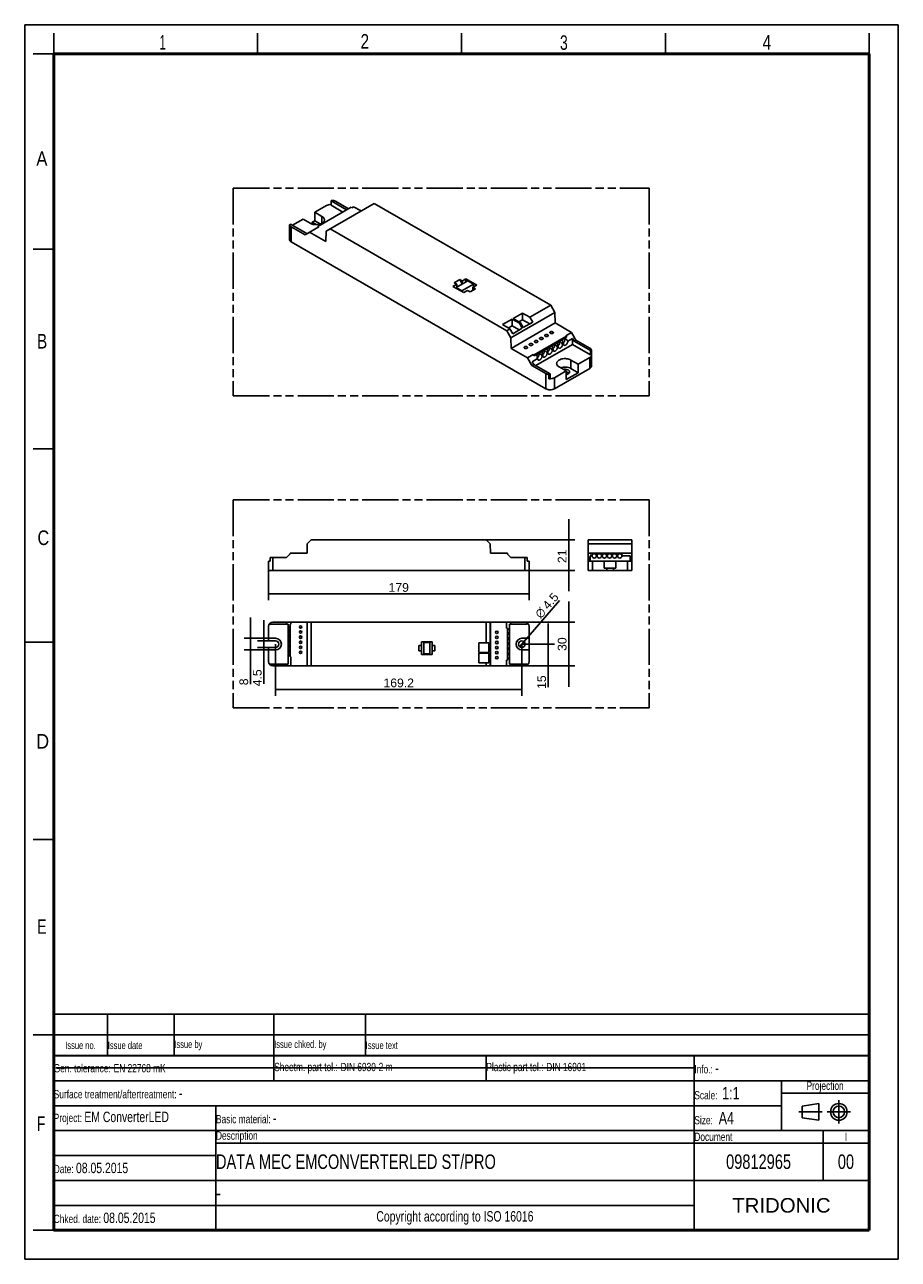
# Model space of a CAD drawing. Header units: millimetres. Extents: x 0 to 210, y 0 to 297.
import ezdxf
from ezdxf.enums import TextEntityAlignment as Align

# ---------------------------------------------------------------- set-up
doc = ezdxf.new("R2010")
doc.units = ezdxf.units.MM
doc.header["$LTSCALE"] = 19.36
doc.linetypes.add('CENTER', pattern=[0.6, 0.375, -0.075, 0.075, -0.075])
doc.linetypes.add('PHANTOM', pattern=[0.8, 0.45, -0.05, 0.1, -0.05, 0.1, -0.05])
doc.layers.get('0').update_dxf_attribs({"linetype": 'CONTINUOUS'})
for name, color, linetype in [('DEFAULT_1', 7, 'CENTER'), ('DEFAULT_3', 7, 'PHANTOM'), ('Z_AXIS', 7, 'CONTINUOUS'), ('Z_DIM_3D', 7, 'CONTINUOUS')]:
    doc.layers.add(name, color=color, linetype=linetype)
doc.styles.add('TEXTSTYLE_2', font='txt', dxfattribs={"width": 0.75})
doc.styles.add('TEXTSTYLE_3', font='helveticaneueltw1g-ltcn.otf')
doc.styles.add('TEXTSTYLE_4', font='gdt', dxfattribs={"width": 0.7})
doc.styles.add('TEXTSTYLE_5', font='arial.ttf')
doc.dimstyles.new('DIMSTYLE_1', dxfattribs={"dimtxt": 2.1, "dimasz": 3.5, "dimexe": 1.5, "dimexo": 0, "dimgap": 0.525, "dimtad": 1, "dimdec": 1, "dimlfac": 2.857143, "dimdsep": 46, "dimtxsty": 'TEXTSTYLE_3', "dimcen": 0.09, "dimclrt": 5, "dimadec": 1, "dimazin": 2, "dimtp": 0.5, "dimtm": 0.5, "dimtfac": 1, "dimtdec": 1, "dimtofl": 0, "dimtmove": 0, "dimatfit": 3, "dimfxl": 0, "dimtolj": 1, "dimarcsym": 0})
doc.dimstyles.new('DIMSTYLE_2', dxfattribs={"dimtxt": 2.1, "dimasz": 3.5, "dimexe": 1.5, "dimexo": 0, "dimgap": 0.525, "dimtad": 1, "dimdec": 1, "dimlfac": 2.857143, "dimdsep": 46, "dimtxsty": 'TEXTSTYLE_3', "dimcen": 0.09, "dimclrt": 5, "dimadec": 1, "dimazin": 2, "dimtp": 0.2, "dimtm": 0.2, "dimtfac": 1, "dimtdec": 1, "dimtofl": 0, "dimtmove": 0, "dimatfit": 3, "dimfxl": 0, "dimtolj": 1, "dimarcsym": 0})
doc.dimstyles.new('DIMSTYLE_3', dxfattribs={"dimtxt": 2.1, "dimasz": 3.5, "dimexe": 1.5, "dimexo": 0, "dimgap": 0.525, "dimtad": 1, "dimdec": 1, "dimlfac": 2.857143, "dimdsep": 46, "dimtxsty": 'TEXTSTYLE_3', "dimcen": 0.09, "dimadec": 1, "dimazin": 2, "dimtp": 0.2, "dimtm": 0.2, "dimtfac": 1, "dimtdec": 1, "dimtofl": 0, "dimtmove": 0, "dimatfit": 3, "dimfxl": 0, "dimtolj": 1, "dimarcsym": 0})
doc.dimstyles.new('DIMSTYLE_4', dxfattribs={"dimtxt": 2.1, "dimasz": 3.5, "dimexe": 1.5, "dimexo": 0, "dimgap": 0.525, "dimtad": 1, "dimdec": 1, "dimlfac": 2.857143, "dimdsep": 46, "dimtxsty": 'TEXTSTYLE_3', "dimcen": 0.09, "dimadec": 1, "dimazin": 2, "dimtp": 0.1, "dimtm": 0.1, "dimtfac": 1, "dimtdec": 1, "dimtofl": 0, "dimtmove": 0, "dimatfit": 3, "dimfxl": 0, "dimtolj": 1, "dimarcsym": 0})
doc.dimstyles.new('DIMSTYLE_5', dxfattribs={"dimtxt": 2.1, "dimasz": 3.5, "dimexe": 1.5, "dimexo": 0, "dimgap": 0.525, "dimtad": 1, "dimdec": 1, "dimlfac": 2.857143, "dimdsep": 46, "dimtxsty": 'TEXTSTYLE_3', "dimcen": 0.09, "dimadec": 1, "dimazin": 2, "dimtp": 0.5, "dimtm": 0.5, "dimtfac": 1, "dimtdec": 1, "dimtofl": 0, "dimtmove": 0, "dimatfit": 3, "dimfxl": 0, "dimtolj": 1, "dimarcsym": 0})
doc.dimstyles.new('DIMSTYLE_6', dxfattribs={"dimtxt": 2.1, "dimasz": 3.5, "dimexe": 1.5, "dimexo": 0, "dimtad": 1, "dimdec": 1, "dimlfac": 2.857143, "dimdsep": 46, "dimtxsty": 'TEXTSTYLE_3', "dimcen": 0.09, "dimclrt": 5, "dimadec": 1, "dimazin": 2, "dimtp": 0.1, "dimtm": 0.1, "dimtfac": 1, "dimtdec": 1, "dimtmove": 0, "dimatfit": 2, "dimfxl": 0, "dimtolj": 1, "dimarcsym": 0})

# ---------------------------------------------------------------- blocks, each defined once
blk = doc.blocks.new('PROJEKTIONSMETHODE_BL0', base_point=(192.31, 35.47))
at = {"color": 2, "linetype": 'Continuous'}
for p, q in [((186.91, 36.87), (190.91, 37.47)), ((186.91, 34.07), (186.91, 36.87)), ((190.91, 37.47), (190.91, 33.47)), ((190.91, 33.47), (186.91, 34.07))]:
    blk.add_line(p, q, dxfattribs=at)
for radius in [2, 1.4]:
    blk.add_circle((195.71, 35.47), radius, dxfattribs=at)
at = {"layer": 'DEFAULT_1', "color": 2, "linetype": 'CENTER'}
for p, q in [((195.71, 38.27), (195.71, 32.67)), ((191.71, 35.47), (186.11, 35.47)), ((192.91, 35.47), (198.5, 35.47))]:
    blk.add_line(p, q, dxfattribs=at)
blk = doc.blocks.new('*D1')
at = {"layer": 'Z_DIM_3D', "color": 2, "linetype": 'Continuous', "transparency": 16777216}
for p, q in [((58.59, 165.71), (58.59, 158.55)), ((121.24, 165.71), (121.24, 158.55)), ((58.59, 160.05), (89.91, 160.05)), ((121.24, 160.05), (89.91, 160.05))]:
    blk.add_line(p, q, dxfattribs=at)
at = {"layer": 'Z_DIM_3D', "color": 5, "linetype": 'Continuous', "transparency": 16777216, "style": 'TEXTSTYLE_3'}
blk.add_text('179', height=2.1, dxfattribs=at).set_placement((89.91, 160.57), align=Align.CENTER)
blk = doc.blocks.new('_NONE')
blk = doc.blocks.new('*D2')
at = {"layer": 'Z_DIM_3D', "color": 2, "linetype": 'Continuous', "transparency": 16777216}
for p, q in [((130.77, 173.06), (130.77, 178.06)), ((130.77, 178.06), (130.77, 169.38)), ((110.92, 173.06), (132.27, 173.06)), ((130.77, 160.71), (130.77, 169.38)), ((120.19, 165.71), (132.27, 165.71)), ((130.77, 165.71), (130.77, 160.71))]:
    blk.add_line(p, q, dxfattribs=at)
at = {"layer": 'Z_DIM_3D', "color": 5, "linetype": 'Continuous', "transparency": 16777216, "style": 'TEXTSTYLE_3'}
blk.add_text('21', height=2.1, rotation=90, dxfattribs=at).set_placement((130.24, 169.12), align=Align.CENTER)
blk = doc.blocks.new('*D3')
at = {"layer": 'Z_DIM_3D', "color": 2, "linetype": 'Continuous', "transparency": 16777216}
for p, q in [((130.77, 153.24), (130.77, 158.24)), ((130.77, 158.24), (130.77, 147.99)), ((110.92, 153.24), (132.27, 153.24)), ((130.77, 137.74), (130.77, 147.99)), ((110.92, 142.74), (132.27, 142.74)), ((130.77, 142.74), (130.77, 137.74))]:
    blk.add_line(p, q, dxfattribs=at)
at = {"layer": 'Z_DIM_3D', "color": 5, "linetype": 'Continuous', "transparency": 16777216, "style": 'TEXTSTYLE_3'}
blk.add_text('30', height=2.1, rotation=90, dxfattribs=at).set_placement((130.24, 147.99), align=Align.CENTER)
blk = doc.blocks.new('*D4')
at = {"layer": 'Z_DIM_3D', "color": 6, "linetype": 'Continuous', "transparency": 16777216}
for p, q in [((125.84, 147.99), (125.84, 152.99)), ((125.84, 152.99), (125.84, 145.37)), ((119.52, 147.99), (127.34, 147.99)), ((110.92, 142.74), (127.34, 142.74)), ((125.84, 137.66), (125.84, 145.37)), ((125.84, 142.74), (125.84, 137.66))]:
    blk.add_line(p, q, dxfattribs=at)
at = {"layer": 'Z_DIM_3D', "color": 6, "linetype": 'Continuous', "transparency": 16777216, "style": 'TEXTSTYLE_3'}
blk.add_text('15', height=2.1, rotation=90, dxfattribs=at).set_placement((125.31, 140.48), align=Align.RIGHT)
blk = doc.blocks.new('*D5')
at = {"layer": 'Z_DIM_3D', "color": 6, "linetype": 'Continuous', "transparency": 16777216}
for p, q in [((57.47, 148.78), (57.47, 153.78)), ((57.47, 153.78), (57.47, 147.99)), ((58.54, 148.78), (55.97, 148.78)), ((58.51, 147.2), (55.97, 147.2)), ((57.47, 138.4), (57.47, 147.99)), ((57.47, 147.2), (57.47, 138.4))]:
    blk.add_line(p, q, dxfattribs=at)
at = {"layer": 'Z_DIM_3D', "color": 6, "linetype": 'Continuous', "transparency": 16777216, "style": 'TEXTSTYLE_3'}
blk.add_text('4.5', height=2.1, rotation=90, dxfattribs=at).set_placement((56.94, 141.93), align=Align.RIGHT)
blk = doc.blocks.new('*D6')
at = {"layer": 'Z_DIM_3D', "color": 6, "linetype": 'Continuous', "transparency": 16777216}
for p, q in [((60.3, 147.99), (60.3, 135.58)), ((119.52, 147.99), (119.52, 135.58)), ((60.3, 137.08), (89.91, 137.08)), ((119.52, 137.08), (89.91, 137.08))]:
    blk.add_line(p, q, dxfattribs=at)
at = {"layer": 'Z_DIM_3D', "color": 6, "linetype": 'Continuous', "transparency": 16777216, "style": 'TEXTSTYLE_3'}
blk.add_text('169.2', height=2.1, dxfattribs=at).set_placement((89.91, 137.61), align=Align.CENTER)
blk = doc.blocks.new('*D7')
at = {"layer": 'Z_DIM_3D', "color": 2, "linetype": 'Continuous', "transparency": 16777216}
for p, q in [((119.52, 147.99), (128.56, 158.45)), ((120.04, 148.59), (119.52, 147.99)), ((119.01, 147.4), (119.52, 147.99))]:
    blk.add_line(p, q, dxfattribs=at)
at = {"layer": 'Z_DIM_3D', "color": 5, "linetype": 'Continuous', "transparency": 16777216}
for s, style, p in [('4.5', 'TEXTSTYLE_3', (125.86, 156.13)), ('n', 'TEXTSTYLE_4', (124.03, 154.01))]:
    blk.add_text(s, height=2.1, rotation=49.154, dxfattribs=dict(at, style=style)).set_placement(p)
blk = doc.blocks.new('*D8')
at = {"layer": 'Z_DIM_3D', "color": 2, "linetype": 'Continuous', "transparency": 16777216}
for p, q in [((54.24, 149.39), (54.24, 154.39)), ((54.24, 154.39), (54.24, 147.99)), ((58.59, 149.39), (52.74, 149.39)), ((58.59, 146.59), (52.74, 146.59)), ((54.24, 138.32), (54.24, 147.99)), ((54.24, 146.59), (54.24, 138.32))]:
    blk.add_line(p, q, dxfattribs=at)
at = {"layer": 'Z_DIM_3D', "color": 5, "linetype": 'Continuous', "transparency": 16777216, "style": 'TEXTSTYLE_3'}
blk.add_text('8', height=2.1, rotation=90, dxfattribs=at).set_placement((53.71, 139.73), align=Align.RIGHT)
blk = doc.blocks.new('*T10')
at = {"color": 0, "linetype": 'ByBlock', "lineweight": -2, "transparency": 16777216}
for p, q in [((0, 42), (196, 42)), ((0, 0), (0, 42)), ((53, 36), (53, 42)), ((104, 36), (104, 42)), ((154, 0), (154, 42)), ((196, 0), (196, 42)), ((0, 36), (196, 36)), ((175, 24), (175, 36)), ((175, 33), (196, 33)), ((0, 30), (175, 30)), ((39, 0), (39, 30)), ((0, 24), (196, 24)), ((185, 12), (185, 24)), ((39, 21), (196, 21)), ((0, 18), (39, 18)), ((0, 12), (196, 12)), ((0, 6), (154, 6)), ((0, 0), (196, 0))]:
    blk.add_line(p, q, dxfattribs=at)
at = {"color": 5, "linetype": 'Continuous', "transparency": 16777216}
for s, insert, char_height, width, attachment_point, style in [('Gen. tolerance:\\H2.5; \\H2.0;EN 22768 mK', (0.06, 39), 2, 52.88, 4, 'TEXTSTYLE_2'), ('Sheetm. part tol.:\\H2.5; \\H2.0;DIN 6930-2 m', (53.06, 39), 2, 50.88, 4, 'TEXTSTYLE_2'), ('Plastic part tol.:\\H2.5; \\H2.0;DIN 16901', (104.06, 39), 2, 49.88, 4, 'TEXTSTYLE_2'), ('Info.: \\H2.5;-', (154.06, 39), 2, 41.88, 4, 'TEXTSTYLE_2'), ('Projection', (185.5, 34.5), 2, 20.88, 5, 'TEXTSTYLE_2'), ('Surface treatment/aftertreatment: \\H2.5;-', (0.06, 33), 2, 153.88, 4, 'TEXTSTYLE_2'), ('Scale:  \\H3.0;1:1', (154.06, 33), 2, 20.88, 4, 'TEXTSTYLE_2'), ('Project: \\H2.5;EM ConverterLED', (0.06, 27), 2, 38.88, 4, 'TEXTSTYLE_2'), ('Basic material: \\H2.5;-', (39.06, 27), 2, 114.88, 4, 'TEXTSTYLE_2'), ('Size: \\H3.0; A4', (154.06, 27), 2, 20.88, 4, 'TEXTSTYLE_2'), ('Description', (39.06, 22.5), 2, 114.88, 4, 'TEXTSTYLE_2'), ('Document', (154.06, 22.5), 2, 30.88, 4, 'TEXTSTYLE_2'), ('I', (190.5, 22.5), 2, 10.88, 5, 'TEXTSTYLE_2'), ('Date: \\H2.5;08.05.2015', (0.06, 15), 2, 38.88, 4, 'TEXTSTYLE_2'), ('TRIDONIC', (175, 6), 3.5, 41.88, 5, 'TEXTSTYLE_5'), ('Chked. date: \\H2.5;08.05.2015', (0.06, 3), 2, 38.88, 4, 'TEXTSTYLE_2'), ('Copyright according to ISO 16016', (96.5, 3), 2.5, 114.88, 5, 'TEXTSTYLE_2')]:
    blk.add_mtext(s, dxfattribs=dict(at, insert=insert, char_height=char_height, width=width, attachment_point=attachment_point, style=style))
at = {"color": 7, "linetype": 'Continuous', "transparency": 16777216, "char_height": 3.5, "style": 'TEXTSTYLE_2'}
for s, insert, width, attachment_point in [('DATA MEC EMCONVERTERLED ST/PRO', (39.06, 16.5), 114.88, 4), ('09812965', (169.5, 16.5), 30.88, 5), ('00', (190.5, 16.5), 10.88, 5), ('-', (39.06, 9), 114.88, 4)]:
    blk.add_mtext(s, dxfattribs=dict(at, insert=insert, width=width, attachment_point=attachment_point))
blk = doc.blocks.new('*T11')
at = {"color": 0, "linetype": 'ByBlock', "lineweight": -2, "transparency": 16777216}
for p, q in [((0, 10), (196, 10)), ((0, 0), (0, 10)), ((13, 0), (13, 10)), ((29, 0), (29, 10)), ((53, 0), (53, 10)), ((75, 0), (75, 10)), ((196, 0), (196, 10)), ((0, 5), (196, 5)), ((0, 0), (196, 0))]:
    blk.add_line(p, q, dxfattribs=at)
at = {"color": 5, "linetype": 'Continuous', "transparency": 16777216, "char_height": 1.8, "style": 'TEXTSTYLE_2'}
for s, insert, width, attachment_point in [('Issue no.', (6.5, 2.5), 12.88, 5), ('Issue date ', (13.06, 2.5), 15.88, 4), ('Issue by ', (29.06, 2.5), 23.88, 4), ('Issue chked. by', (53.06, 2.5), 21.88, 4), ('Issue text ', (75.06, 2.5), 120.88, 4)]:
    blk.add_mtext(s, dxfattribs=dict(at, insert=insert, width=width, attachment_point=attachment_point))

msp = doc.modelspace()

# ---------------------------------------------------------------- linework, layer by layer
at = {"color": 2, "linetype": 'Continuous'}
for p, q in [((0, 0), (0, 297)), ((0, 297), (210, 297)), ((210, 0), (210, 297)), ((7, 290), (7, 295)), ((56, 290), (56, 295)), ((105, 290), (105, 295)), ((154, 290), (154, 295)), ((203, 290), (203, 295)), ((7, 290), (2, 290)), ((7, 243), (2, 243)), ((7, 195), (2, 195)), ((0, 148.5), (7, 148.5)), ((7, 101), (2, 101)), ((7, 54), (2, 54)), ((7, 7), (2, 7)), ((0, 0), (210, 0))]:
    msp.add_line(p, q, dxfattribs=at)
at = {"color": 7, "linetype": 'Continuous'}
for p, q in [((78.445, 253.064), (70.49, 248.471)), ((84.039, 254.019), (72.442, 247.324)), ((73.637, 253.595), (73.637, 254.615)), ((73.637, 254.615), (77.384, 252.452)), ((76.501, 251.941), (73.637, 253.595)), ((78.622, 252.962), (78.445, 253.064)), ((78.622, 252.962), (79.064, 253.217)), ((80.857, 252.182), (79.064, 253.217)), ((126.486, 229.513), (84.039, 254.019)), ((63.914, 249.002), (67.839, 246.736)), ((67.397, 246.481), (70.667, 248.369)), ((72.404, 244.815), (68.457, 247.094)), ((70.49, 248.471), (70.49, 248.267)), ((70.667, 248.369), (70.49, 248.471)), ((72.442, 247.324), (72.404, 244.815)), ((115.879, 223.389), (73.432, 247.896)), ((104.564, 235.688), (103.238, 234.923)), ((103.238, 234.923), (103.857, 234.566)), ((103.698, 233.8), (106.491, 235.413)), ((104.564, 235.688), (105.183, 235.331)), ((104.564, 235.688), (105.165, 234.647)), ((106.076, 235.847), (105.183, 235.331)), ((105.183, 235.331), (105.183, 234.658)), ((106.076, 235.847), (106.076, 235.173)), ((108.656, 234.357), (106.076, 235.847)), ((106.491, 235.413), (107.905, 234.596)), ((103.857, 234.566), (102.947, 234.04)), ((102.947, 234.04), (105.528, 232.55)), ((105.112, 232.984), (103.698, 233.8)), ((103.698, 233.8), (103.698, 233.606)), ((103.857, 234.566), (103.857, 233.892)), ((107.905, 234.596), (105.112, 232.984)), ((105.112, 232.984), (105.112, 232.79)), ((105.528, 232.55), (106.438, 233.076)), ((106.438, 233.076), (107.057, 232.719)), ((108.382, 233.484), (107.057, 232.719)), ((107.764, 233.841), (108.656, 234.357)), ((107.764, 233.841), (108.382, 233.484)), ((107.764, 233.841), (107.764, 233.127)), ((107.905, 234.596), (107.905, 233.923)), ((126.486, 229.513), (121.465, 226.615)), ((126.486, 229.513), (127.476, 227.799)), ((117.17, 226.188), (114.872, 224.861)), ((127.476, 227.799), (116.869, 221.675)), ((118.948, 225.161), (117.17, 226.188)), ((117.17, 226.188), (117.17, 224.555)), ((119.687, 227.641), (117.389, 226.314)), ((119.167, 225.288), (117.389, 226.314)), ((119.687, 226.008), (118.804, 225.498)), ((121.465, 226.615), (119.687, 227.641)), ((119.687, 227.641), (119.687, 226.008)), ((121.401, 225.018), (119.687, 226.008)), ((121.465, 226.615), (122.14, 225.445)), ((127.476, 227.799), (127.514, 225.245)), ((116.65, 223.834), (114.872, 224.861)), ((116.65, 223.834), (115.879, 223.389)), ((115.879, 223.389), (116.869, 221.675)), ((117.17, 224.555), (116.286, 224.044)), ((116.65, 223.834), (117.325, 222.665)), ((127.514, 225.245), (116.907, 219.122)), ((118.884, 223.565), (117.17, 224.555)), ((117.325, 222.665), (119.623, 223.992)), ((119.167, 225.288), (118.948, 225.161)), ((118.948, 225.161), (119.623, 223.992)), ((119.167, 225.288), (119.842, 224.118)), ((119.842, 224.118), (122.14, 225.445)), ((131.461, 222.967), (127.514, 225.245)), ((130.047, 222.15), (131.461, 222.967)), ((131.461, 222.967), (132.521, 221.13)), ((116.907, 219.122), (116.869, 221.675)), ((130.223, 222.048), (122.445, 217.557)), ((131.691, 220.078), (122.852, 214.975)), ((130.223, 222.048), (130.047, 222.15)), ((130.223, 221.844), (130.223, 222.048)), ((132.079, 220.874), (131.691, 221.548)), ((131.691, 220.078), (131.691, 221.548)), ((136.004, 217.588), (131.691, 220.078)), ((132.521, 221.13), (132.079, 220.874)), ((132.079, 220.874), (136.004, 218.609)), ((120.854, 216.843), (116.907, 219.122)), ((120.854, 216.843), (122.268, 217.659)), ((121.915, 215.006), (120.854, 216.843)), ((122.445, 217.557), (122.268, 217.659)), ((122.268, 217.659), (122.445, 217.353)), ((122.445, 217.353), (122.445, 217.557)), ((136.004, 218.609), (136.004, 217.588)), ((122.357, 215.261), (121.915, 215.006)), ((122.357, 215.261), (121.968, 215.935)), ((122.357, 215.261), (126.281, 212.995)), ((126.281, 212.995), (126.281, 211.975)), ((67.921, 172.078), (68.901, 173.058)), ((110.921, 173.058), (68.901, 173.058)), ((110.921, 173.058), (111.901, 172.078)), ((135.472, 168.858), (135.472, 173.058)), ((135.472, 173.058), (145.972, 173.058)), ((145.972, 168.858), (145.972, 173.058)), ((63.976, 169.908), (62.926, 168.858)), ((63.801, 169.908), (63.801, 169.733)), ((67.883, 169.908), (63.801, 169.908)), ((67.921, 172.078), (67.883, 169.908)), ((111.939, 169.908), (111.901, 172.078)), ((116.021, 169.908), (111.939, 169.908)), ((116.896, 168.858), (115.846, 169.908)), ((116.021, 169.733), (116.021, 169.908)), ((135.472, 172.078), (145.972, 172.078)), ((135.472, 169.908), (145.972, 169.908)), ((135.909, 169.908), (135.909, 169.733)), ((143.784, 169.908), (143.784, 169.733)), ((135.909, 167.983), (135.909, 169.243)), ((145.534, 167.983), (145.534, 169.243)), ((59.041, 152.803), (63.311, 152.803)), ((62.926, 153.241), (62.926, 152.803)), ((62.926, 153.241), (116.896, 153.241)), ((63.801, 152.803), (63.801, 144.928)), ((63.976, 152.803), (63.801, 152.803)), ((63.976, 152.803), (63.976, 153.241)), ((67.883, 142.741), (67.883, 153.241)), ((67.921, 153.241), (67.921, 142.741)), ((68.901, 153.241), (68.901, 142.741)), ((110.921, 153.241), (110.921, 148.271)), ((111.901, 153.241), (111.901, 142.741)), ((111.939, 153.241), (111.939, 142.741)), ((115.846, 151.841), (115.846, 153.241)), ((116.021, 151.841), (115.846, 151.841)), ((116.021, 151.841), (116.021, 144.141)), ((116.511, 152.803), (120.781, 152.803)), ((116.896, 153.241), (116.896, 152.803)), ((97.943, 148.568), (95.388, 148.568)), ((95.388, 148.568), (95.388, 145.471)), ((97.943, 145.471), (97.943, 148.568)), ((94.776, 147.685), (95.388, 147.685)), ((94.776, 147.685), (94.776, 146.372)), ((94.776, 146.372), (95.388, 146.372)), ((95.966, 148.402), (97.366, 148.402)), ((95.966, 145.637), (95.966, 148.402)), ((97.366, 145.637), (95.966, 145.637)), ((97.366, 148.402), (97.366, 145.637)), ((97.943, 147.685), (98.556, 147.685)), ((97.943, 146.372), (98.556, 146.372)), ((98.556, 147.685), (98.556, 146.372)), ((109.161, 148.271), (111.589, 148.271)), ((109.161, 148.271), (109.161, 145.996)), ((109.161, 145.996), (111.589, 145.996)), ((109.161, 145.779), (111.589, 145.779)), ((109.161, 145.779), (109.161, 143.504)), ((110.921, 145.996), (110.921, 145.779)), ((111.589, 145.996), (111.589, 148.271)), ((111.589, 143.504), (111.589, 145.779)), ((59.041, 143.178), (63.311, 143.178)), ((62.926, 143.178), (62.926, 142.741)), ((62.926, 142.741), (116.896, 142.741)), ((63.976, 144.928), (63.801, 144.928)), ((63.976, 142.741), (63.976, 144.928)), ((95.388, 145.471), (97.943, 145.471)), ((109.161, 143.504), (111.589, 143.504)), ((110.921, 143.504), (110.921, 142.741)), ((116.021, 144.141), (115.846, 144.141)), ((115.846, 142.741), (115.846, 144.141)), ((116.511, 143.178), (120.781, 143.178)), ((116.896, 143.178), (116.896, 142.741)), ((7.468, 46.042), (161.268, 46.042))]:
    msp.add_line(p, q, dxfattribs=at)
for points, const_width in [([(7, 7), (7, 290)], 0.7), ([(7, 290), (203, 290)], 0.7), ([(203, 7), (203, 290)], 0.7), ([(7, 49), (203, 49)], 0.5), ([(7, 7), (203, 7)], 0.7)]:
    msp.add_lwpolyline(points, dxfattribs=dict(at, const_width=const_width))
at = {"layer": 'DEFAULT_3', "color": 91, "linetype": 'PHANTOM', "true_color": 0x80ff80}
for p, q in [((50.129, 257.68), (50.129, 207.68)), ((50.129, 257.68), (150.129, 257.68)), ((150.129, 257.68), (150.129, 207.68)), ((50.129, 207.68), (150.129, 207.68)), ((50.129, 182.68), (50.129, 132.68)), ((50.129, 182.68), (150.129, 182.68)), ((150.129, 182.68), (150.129, 132.68)), ((50.129, 132.68), (150.129, 132.68))]:
    msp.add_line(p, q, dxfattribs=at)
at = {"layer": 'Z_AXIS', "color": 7, "linetype": 'Continuous'}
for p, q in [((72.558, 253.503), (69.73, 251.87)), ((73.892, 254.763), (73.637, 254.615)), ((74.68, 254.524), (77.826, 252.707)), ((66.902, 250.237), (64.338, 248.757)), ((66.902, 250.237), (68.634, 249.237)), ((69.73, 249.829), (69.111, 249.472)), ((69.73, 251.87), (69.73, 249.829)), ((69.73, 251.87), (71.462, 250.87)), ((71.062, 249.06), (69.73, 249.829)), ((63.634, 245.338), (63.634, 247.992)), ((63.914, 249.002), (63.659, 248.855)), ((63.659, 247.834), (63.659, 248.855)), ((64.073, 248.4), (67.397, 246.481)), ((69.111, 249.472), (69.111, 249.033)), ((70.101, 248.9), (69.111, 249.472)), ((64.073, 244.726), (125.238, 209.413)), ((130.223, 221.844), (122.445, 217.353)), ((129.312, 220.175), (129.491, 220.278)), ((130.549, 220.889), (131.691, 221.548)), ((132.521, 221.13), (135.845, 219.211)), ((124.362, 217.317), (124.541, 217.42)), ((125.599, 218.031), (125.779, 218.135)), ((126.837, 218.746), (127.016, 218.849)), ((128.074, 219.46), (128.253, 219.564)), ((135.845, 216.965), (133.016, 215.332)), ((136.259, 218.756), (136.004, 218.609)), ((136.259, 217.735), (136.004, 217.588)), ((136.259, 217.735), (136.259, 218.756)), ((136.284, 214.924), (136.284, 217.578)), ((121.915, 215.006), (125.238, 213.087)), ((121.968, 215.935), (123.304, 216.706)), ((135.845, 214.312), (127.36, 209.413)), ((130.188, 213.699), (128.456, 214.7)), ((133.016, 215.332), (131.284, 216.333)), ((133.016, 213.291), (131.284, 214.291)), ((133.016, 215.332), (133.016, 213.291)), ((126.281, 212.995), (126.026, 212.848)), ((126.026, 211.827), (126.026, 212.848)), ((126.281, 211.975), (126.026, 211.827)), ((130.188, 213.699), (127.36, 212.066)), ((130.188, 213.699), (130.188, 211.658)), ((133.016, 213.291), (130.188, 211.658)), ((135.909, 169.733), (143.784, 169.733)), ((58.586, 165.708), (58.586, 167.983)), ((58.586, 167.983), (59.041, 167.983)), ((59.041, 167.983), (59.041, 168.858)), ((59.041, 168.858), (62.926, 168.858)), ((116.896, 168.858), (120.781, 168.858)), ((120.781, 167.983), (120.781, 168.858)), ((120.781, 167.983), (121.236, 167.983)), ((121.236, 165.708), (121.236, 167.983)), ((135.472, 165.708), (135.472, 168.858)), ((135.472, 168.858), (135.909, 168.858)), ((135.657, 167.983), (135.657, 168.858)), ((135.657, 167.983), (145.787, 167.983)), ((136.383, 169.243), (135.909, 169.243)), ((137.608, 169.243), (137.431, 169.243)), ((138.833, 169.243), (138.656, 169.243)), ((139.322, 167.983), (139.322, 166.233)), ((140.058, 169.243), (139.881, 169.243)), ((141.283, 169.243), (141.106, 169.243)), ((142.122, 167.983), (142.122, 166.233)), ((142.508, 169.243), (142.331, 169.243)), ((145.534, 169.243), (143.556, 169.243)), ((145.534, 168.858), (145.972, 168.858)), ((145.787, 167.983), (145.787, 168.858)), ((145.972, 165.708), (145.972, 168.858)), ((58.586, 165.708), (121.236, 165.708)), ((135.472, 165.708), (145.972, 165.708)), ((139.322, 166.233), (142.122, 166.233)), ((139.934, 166.233), (139.934, 165.708)), ((141.509, 166.233), (141.509, 165.708)), ((58.586, 152.191), (58.586, 148.778)), ((59.041, 153.056), (59.041, 152.803)), ((59.636, 153.241), (62.926, 153.241)), ((63.311, 143.178), (63.311, 152.803)), ((116.511, 143.178), (116.511, 152.803)), ((116.896, 153.241), (120.186, 153.241)), ((120.781, 153.056), (120.781, 152.803)), ((121.236, 152.191), (121.236, 143.791)), ((58.586, 149.391), (60.301, 149.391)), ((60.301, 148.778), (58.586, 148.778)), ((121.236, 149.391), (119.521, 149.391)), ((58.586, 147.203), (58.586, 143.791)), ((58.586, 147.203), (60.301, 147.203)), ((58.586, 146.591), (60.301, 146.591)), ((121.236, 146.591), (119.521, 146.591)), ((59.041, 143.178), (59.041, 142.926)), ((59.636, 142.741), (62.926, 142.741)), ((116.896, 142.741), (120.186, 142.741)), ((120.781, 143.178), (120.781, 142.926))]:
    msp.add_line(p, q, dxfattribs=at)
at = {"layer": 'Z_AXIS', "color": 9, "linetype": 'Continuous'}
for p, q in [((71.462, 250.87), (71.462, 249.237)), ((64.073, 244.726), (64.073, 248.4)), ((135.845, 214.312), (135.845, 216.965)), ((131.284, 216.333), (131.284, 214.291)), ((125.238, 209.413), (125.238, 213.087)), ((127.36, 209.413), (127.36, 212.066)), ((59.636, 165.708), (59.636, 168.858)), ((120.186, 165.708), (120.186, 168.858)), ((136.522, 165.708), (136.522, 167.983)), ((144.922, 165.708), (144.922, 167.983))]:
    msp.add_line(p, q, dxfattribs=at)
at = {"layer": 'Z_AXIS', "color": 7, "linetype": 'Continuous'}
for centre, radius in [((136.907, 169.208), 0.525), ((138.132, 169.208), 0.525), ((139.357, 169.208), 0.525), ((140.582, 169.208), 0.525), ((141.807, 169.208), 0.525), ((143.032, 169.208), 0.525), ((66.321, 152.121), 0.297), ((66.321, 150.896), 0.297), ((66.321, 149.671), 0.297), ((66.321, 148.446), 0.297), ((113.501, 150.835), 0.297), ((113.501, 149.61), 0.297), ((113.501, 148.385), 0.297), ((119.521, 147.991), 0.787), ((66.321, 147.221), 0.297), ((66.321, 145.996), 0.297), ((113.501, 147.16), 0.297), ((113.501, 145.935), 0.297), ((113.501, 144.71), 0.297)]:
    msp.add_circle(centre, radius, dxfattribs=at)
for centre, radius, start, end in [((128.641, 220.135), 0.672, 359.9709, 3.39594), ((130.232, 220.236), 0.743, 176.76972, 179.97388), ((129.878, 220.849), 0.672, 359.9709, 3.39594), ((123.691, 217.277), 0.672, 359.9709, 3.39594), ((125.283, 217.378), 0.743, 176.76972, 179.97388), ((124.929, 217.991), 0.672, 359.9709, 3.39594), ((126.52, 218.093), 0.743, 176.76972, 179.97388), ((126.166, 218.706), 0.672, 359.9709, 3.39594), ((127.757, 218.807), 0.743, 176.76972, 179.97388), ((127.404, 219.42), 0.672, 359.9709, 3.39594), ((128.995, 219.522), 0.743, 176.76972, 179.97388), ((124.045, 216.664), 0.743, 176.76972, 179.97388), ((59.636, 152.191), 1.05, 90, 180), ((120.186, 152.191), 1.05, 0, 90), ((60.301, 147.991), 1.4, 270, 90), ((60.301, 147.991), 0.787, 270, 90), ((119.521, 147.991), 1.4, 90, 270), ((59.636, 143.791), 1.05, 180, 270), ((120.186, 143.791), 1.05, 270, 360)]:
    msp.add_arc(centre, radius, start, end, dxfattribs=at)
for centre, major_axis, ratio, start_param, end_param in [((127.58, 219.093), (-0.53, 0.919), 0.577347, -1.5040845, 1.5040759), ((128.818, 219.808), (-0.53, 0.919), 0.577347, -1.5040845, 1.5040759), ((130.055, 220.522), (-0.53, 0.919), 0.577347, -1.5040845, 1.5040759), ((123.868, 216.95), (-0.53, 0.919), 0.577347, -1.5040845, 1.5040759), ((125.106, 217.665), (-0.53, 0.919), 0.577347, -1.5040845, 1.5040759), ((126.343, 218.379), (-0.53, 0.919), 0.577347, -1.5040845, 1.5040759), ((63.276, 151.806), (0.525, 0), 1, 4.7791051, 7.7872655), ((116.546, 151.15), (0.525, 0), 1, 1.6375125, 4.6456728), ((63.276, 150.581), (0.525, 0), 1, 4.7791051, 7.7872655), ((63.276, 149.356), (0.525, 0), 1, 4.7791051, 7.7872655), ((63.276, 148.131), (0.525, 0), 1, 4.7791051, 7.7872655), ((116.546, 149.925), (0.525, 0), 1, 1.6375125, 4.6456728), ((116.546, 148.7), (0.525, 0), 1, 1.6375125, 4.6456728), ((63.276, 146.906), (0.525, 0), 1, 4.7791051, 7.7872655), ((63.276, 145.681), (0.525, 0), 1, -1.5040802, 1.5040802), ((116.546, 147.475), (0.525, 0), 1, 1.6375125, 4.6456728), ((116.546, 146.25), (0.525, 0), 1, 1.6375125, 4.6456728), ((116.546, 145.025), (0.525, 0), 1, 1.6375125, 4.6456728)]:
    msp.add_ellipse(centre, major_axis=major_axis, ratio=ratio, start_param=start_param, end_param=end_param, dxfattribs=at)
for points, knots in [([(73.637, 253.757), (73.441, 253.758), (73.068, 253.719), (72.711, 253.591), (72.558, 253.503)], [0, 0, 0, 0, 0.525569, 1, 1, 1, 1]), ([(74.68, 254.524), (74.566, 254.589), (74.308, 254.695), (74.036, 254.747), (73.892, 254.763)], [0, 0, 0, 0, 0.4758922, 1, 1, 1, 1]), ([(68.634, 249.237), (68.782, 249.151), (69.117, 249.013), (69.664, 248.904), (70.241, 248.888), (70.804, 248.967), (71.305, 249.134), (71.653, 249.346), (71.858, 249.551), (71.966, 249.711), (72.033, 249.88), (72.048, 249.996), (72.048, 250.053)], [0, 0, 0, 0, 0.1286863, 0.2702741, 0.4174304, 0.5617778, 0.6954482, 0.812714, 0.8646781, 0.9125112, 0.9571403, 1, 1, 1, 1]), ([(72.048, 250.053), (72.048, 250.129), (72.02, 250.288), (71.9, 250.509), (71.71, 250.709), (71.55, 250.819), (71.462, 250.87)], [0, 0, 0, 0, 0.2177709, 0.4509494, 0.7101992, 1, 1, 1, 1]), ([(63.658, 248.145), (63.654, 248.132), (63.64, 248.082), (63.634, 248.03), (63.634, 247.992)], [0, 0, 0, 0, 0.2536645, 1, 1, 1, 1]), ([(63.634, 247.992), (63.634, 247.952), (63.64, 247.898), (63.655, 247.847), (63.659, 247.834)], [0, 0, 0, 0, 0.7463261, 1, 1, 1, 1]), ([(63.659, 248.855), (63.688, 248.764), (63.805, 248.582), (63.975, 248.456), (64.073, 248.4)], [0, 0, 0, 0, 0.457804, 1, 1, 1, 1]), ([(63.634, 245.338), (63.634, 245.281), (63.655, 245.162), (63.745, 244.996), (63.888, 244.846), (64.007, 244.764), (64.073, 244.726)], [0, 0, 0, 0, 0.2177709, 0.4509494, 0.7101992, 1, 1, 1, 1]), ([(126.962, 223.104), (126.896, 223.142), (126.739, 223.185), (126.54, 223.175), (126.394, 223.126), (126.309, 223.074), (126.251, 223.008), (126.236, 222.955), (126.236, 222.931)], [0, 0, 0, 0, 0.269864, 0.5613178, 0.6954611, 0.8131398, 0.9128537, 1, 1, 1, 1]), ([(126.236, 222.931), (126.236, 222.898), (126.265, 222.824), (126.326, 222.778), (126.361, 222.757)], [0, 0, 0, 0, 0.4491927, 1, 1, 1, 1]), ([(126.361, 222.757), (126.426, 222.719), (126.584, 222.677), (126.782, 222.687), (126.928, 222.736), (127.014, 222.788), (127.071, 222.853), (127.086, 222.906), (127.086, 222.931)], [0, 0, 0, 0, 0.269864, 0.5613178, 0.6954611, 0.8131398, 0.9128537, 1, 1, 1, 1]), ([(127.086, 222.931), (127.086, 222.964), (127.057, 223.038), (126.997, 223.084), (126.962, 223.104)], [0, 0, 0, 0, 0.4491927, 1, 1, 1, 1]), ([(122.012, 220.247), (121.946, 220.285), (121.789, 220.327), (121.59, 220.317), (121.444, 220.269), (121.359, 220.216), (121.301, 220.151), (121.287, 220.098), (121.287, 220.073)], [0, 0, 0, 0, 0.269864, 0.5613178, 0.6954611, 0.8131398, 0.9128537, 1, 1, 1, 1]), ([(121.287, 220.073), (121.287, 220.04), (121.315, 219.966), (121.376, 219.92), (121.411, 219.9)], [0, 0, 0, 0, 0.4491927, 1, 1, 1, 1]), ([(121.411, 219.9), (121.477, 219.862), (121.634, 219.819), (121.833, 219.829), (121.979, 219.878), (122.064, 219.93), (122.122, 219.996), (122.137, 220.049), (122.137, 220.073)], [0, 0, 0, 0, 0.269864, 0.5613178, 0.6954611, 0.8131398, 0.9128537, 1, 1, 1, 1]), ([(122.137, 220.073), (122.136, 220.106), (122.108, 220.18), (122.047, 220.226), (122.012, 220.247)], [0, 0, 0, 0, 0.4491927, 1, 1, 1, 1]), ([(123.249, 220.961), (123.184, 220.999), (123.027, 221.042), (122.828, 221.032), (122.682, 220.983), (122.597, 220.931), (122.539, 220.865), (122.524, 220.812), (122.524, 220.788)], [0, 0, 0, 0, 0.269864, 0.5613178, 0.6954611, 0.8131398, 0.9128537, 1, 1, 1, 1]), ([(122.524, 220.788), (122.524, 220.755), (122.553, 220.681), (122.613, 220.634), (122.648, 220.614)], [0, 0, 0, 0, 0.4491927, 1, 1, 1, 1]), ([(122.648, 220.614), (122.714, 220.576), (122.871, 220.534), (123.07, 220.544), (123.216, 220.592), (123.301, 220.644), (123.359, 220.71), (123.374, 220.763), (123.374, 220.788)], [0, 0, 0, 0, 0.269864, 0.5613178, 0.6954611, 0.8131398, 0.9128537, 1, 1, 1, 1]), ([(123.374, 220.788), (123.374, 220.821), (123.345, 220.895), (123.285, 220.941), (123.249, 220.961)], [0, 0, 0, 0, 0.4491927, 1, 1, 1, 1]), ([(124.487, 221.676), (124.421, 221.713), (124.264, 221.756), (124.065, 221.746), (123.919, 221.697), (123.834, 221.645), (123.776, 221.58), (123.761, 221.527), (123.761, 221.502)], [0, 0, 0, 0, 0.269864, 0.5613178, 0.6954611, 0.8131398, 0.9128537, 1, 1, 1, 1]), ([(123.761, 221.502), (123.761, 221.469), (123.79, 221.395), (123.851, 221.349), (123.886, 221.329)], [0, 0, 0, 0, 0.4491927, 1, 1, 1, 1]), ([(123.886, 221.329), (123.952, 221.291), (124.109, 221.248), (124.307, 221.258), (124.453, 221.307), (124.539, 221.359), (124.597, 221.424), (124.611, 221.478), (124.611, 221.502)], [0, 0, 0, 0, 0.269864, 0.5613178, 0.6954611, 0.8131398, 0.9128537, 1, 1, 1, 1]), ([(124.611, 221.502), (124.611, 221.535), (124.582, 221.609), (124.522, 221.655), (124.487, 221.676)], [0, 0, 0, 0, 0.4491927, 1, 1, 1, 1]), ([(125.724, 222.39), (125.659, 222.428), (125.501, 222.47), (125.303, 222.46), (125.157, 222.412), (125.071, 222.36), (125.014, 222.294), (124.999, 222.241), (124.999, 222.216)], [0, 0, 0, 0, 0.269864, 0.5613178, 0.6954611, 0.8131398, 0.9128537, 1, 1, 1, 1]), ([(124.999, 222.216), (124.999, 222.183), (125.028, 222.109), (125.088, 222.063), (125.123, 222.043)], [0, 0, 0, 0, 0.4491927, 1, 1, 1, 1]), ([(125.123, 222.043), (125.189, 222.005), (125.346, 221.962), (125.545, 221.973), (125.691, 222.021), (125.776, 222.073), (125.834, 222.139), (125.849, 222.192), (125.849, 222.216)], [0, 0, 0, 0, 0.269864, 0.5613178, 0.6954611, 0.8131398, 0.9128537, 1, 1, 1, 1]), ([(125.849, 222.216), (125.849, 222.25), (125.82, 222.323), (125.759, 222.37), (125.724, 222.39)], [0, 0, 0, 0, 0.4491927, 1, 1, 1, 1]), ([(126.951, 218.989), (127.012, 219.04), (127.126, 219.161), (127.257, 219.371), (127.344, 219.597), (127.368, 219.754), (127.368, 219.828)], [0, 0, 0, 0, 0.2491984, 0.51181, 0.7681108, 1, 1, 1, 1]), ([(127.368, 219.828), (127.368, 219.85), (127.365, 219.927), (127.346, 220.006), (127.32, 220.056)], [0, 0, 0, 0, 0.2736704, 1, 1, 1, 1]), ([(128.188, 219.703), (128.25, 219.754), (128.363, 219.875), (128.495, 220.085), (128.582, 220.311), (128.606, 220.468), (128.606, 220.543)], [0, 0, 0, 0, 0.2491984, 0.51181, 0.7681108, 1, 1, 1, 1]), ([(128.408, 219.179), (128.445, 219.157), (128.539, 219.133), (128.691, 219.163), (128.845, 219.248), (128.994, 219.379), (129.125, 219.547), (129.228, 219.738), (129.295, 219.936), (129.313, 220.07), (129.313, 220.134)], [0, 0, 0, 0, 0.0869345, 0.1864057, 0.3037968, 0.4376127, 0.5821157, 0.7294341, 0.87117, 1, 1, 1, 1]), ([(128.606, 220.543), (128.606, 220.564), (128.602, 220.642), (128.583, 220.72), (128.557, 220.77)], [0, 0, 0, 0, 0.2736704, 1, 1, 1, 1]), ([(129.426, 220.418), (129.487, 220.469), (129.601, 220.589), (129.732, 220.8), (129.819, 221.026), (129.843, 221.183), (129.843, 221.257)], [0, 0, 0, 0, 0.2491984, 0.51181, 0.7681108, 1, 1, 1, 1]), ([(129.49, 220.236), (129.49, 220.198), (129.495, 220.126), (129.525, 220.027), (129.574, 219.946), (129.62, 219.907), (129.645, 219.893)], [0, 0, 0, 0, 0.289745, 0.5490754, 0.7822183, 1, 1, 1, 1]), ([(129.645, 219.893), (129.682, 219.872), (129.777, 219.847), (129.928, 219.878), (130.083, 219.962), (130.231, 220.094), (130.362, 220.261), (130.465, 220.452), (130.532, 220.65), (130.55, 220.785), (130.55, 220.849)], [0, 0, 0, 0, 0.0869345, 0.1864057, 0.3037968, 0.4376127, 0.5821157, 0.7294341, 0.87117, 1, 1, 1, 1]), ([(129.843, 221.257), (129.843, 221.278), (129.84, 221.356), (129.821, 221.434), (129.795, 221.485)], [0, 0, 0, 0, 0.2736704, 1, 1, 1, 1]), ([(120.775, 219.532), (120.709, 219.57), (120.552, 219.613), (120.353, 219.603), (120.207, 219.554), (120.122, 219.502), (120.064, 219.436), (120.049, 219.383), (120.049, 219.359)], [0, 0, 0, 0, 0.269864, 0.5613178, 0.6954611, 0.8131398, 0.9128537, 1, 1, 1, 1]), ([(120.049, 219.359), (120.049, 219.326), (120.078, 219.252), (120.138, 219.206), (120.174, 219.185)], [0, 0, 0, 0, 0.4491927, 1, 1, 1, 1]), ([(120.174, 219.185), (120.239, 219.147), (120.396, 219.105), (120.595, 219.115), (120.741, 219.163), (120.826, 219.215), (120.884, 219.281), (120.899, 219.334), (120.899, 219.359)], [0, 0, 0, 0, 0.269864, 0.5613178, 0.6954611, 0.8131398, 0.9128537, 1, 1, 1, 1]), ([(120.899, 219.359), (120.899, 219.392), (120.87, 219.466), (120.81, 219.512), (120.775, 219.532)], [0, 0, 0, 0, 0.4491927, 1, 1, 1, 1]), ([(123.239, 216.846), (123.3, 216.897), (123.414, 217.017), (123.545, 217.228), (123.632, 217.454), (123.656, 217.611), (123.656, 217.685)], [0, 0, 0, 0, 0.2491984, 0.51181, 0.7681108, 1, 1, 1, 1]), ([(123.458, 216.321), (123.495, 216.299), (123.589, 216.275), (123.741, 216.306), (123.896, 216.39), (124.044, 216.521), (124.175, 216.689), (124.278, 216.88), (124.345, 217.078), (124.363, 217.213), (124.363, 217.277)], [0, 0, 0, 0, 0.0869345, 0.1864057, 0.3037968, 0.4376127, 0.5821157, 0.7294341, 0.87117, 1, 1, 1, 1]), ([(123.656, 217.685), (123.656, 217.706), (123.653, 217.784), (123.634, 217.862), (123.608, 217.913)], [0, 0, 0, 0, 0.2736704, 1, 1, 1, 1]), ([(124.476, 217.56), (124.538, 217.611), (124.651, 217.732), (124.782, 217.942), (124.869, 218.168), (124.893, 218.325), (124.893, 218.399)], [0, 0, 0, 0, 0.2491984, 0.51181, 0.7681108, 1, 1, 1, 1]), ([(124.54, 217.379), (124.54, 217.341), (124.546, 217.268), (124.575, 217.169), (124.624, 217.089), (124.671, 217.05), (124.695, 217.035)], [0, 0, 0, 0, 0.289745, 0.5490754, 0.7822183, 1, 1, 1, 1]), ([(124.695, 217.035), (124.733, 217.014), (124.827, 216.99), (124.978, 217.02), (125.133, 217.105), (125.282, 217.236), (125.413, 217.404), (125.516, 217.594), (125.583, 217.792), (125.601, 217.927), (125.601, 217.991)], [0, 0, 0, 0, 0.0869345, 0.1864057, 0.3037968, 0.4376127, 0.5821157, 0.7294341, 0.87117, 1, 1, 1, 1]), ([(124.893, 218.399), (124.893, 218.421), (124.89, 218.498), (124.871, 218.577), (124.845, 218.627)], [0, 0, 0, 0, 0.2736704, 1, 1, 1, 1]), ([(125.713, 218.274), (125.775, 218.325), (125.888, 218.446), (126.02, 218.656), (126.107, 218.883), (126.131, 219.039), (126.131, 219.114)], [0, 0, 0, 0, 0.2491984, 0.51181, 0.7681108, 1, 1, 1, 1]), ([(125.777, 218.093), (125.777, 218.055), (125.783, 217.983), (125.812, 217.884), (125.862, 217.803), (125.908, 217.764), (125.933, 217.75)], [0, 0, 0, 0, 0.289745, 0.5490754, 0.7822183, 1, 1, 1, 1]), ([(125.933, 217.75), (125.97, 217.728), (126.064, 217.704), (126.216, 217.734), (126.371, 217.819), (126.519, 217.95), (126.65, 218.118), (126.753, 218.309), (126.82, 218.507), (126.838, 218.641), (126.838, 218.706)], [0, 0, 0, 0, 0.0869345, 0.1864057, 0.3037968, 0.4376127, 0.5821157, 0.7294341, 0.87117, 1, 1, 1, 1]), ([(126.131, 219.114), (126.131, 219.135), (126.127, 219.213), (126.108, 219.291), (126.083, 219.341)], [0, 0, 0, 0, 0.2736704, 1, 1, 1, 1]), ([(127.015, 218.808), (127.015, 218.77), (127.021, 218.697), (127.05, 218.598), (127.099, 218.517), (127.145, 218.479), (127.17, 218.464)], [0, 0, 0, 0, 0.289745, 0.5490754, 0.7822183, 1, 1, 1, 1]), ([(127.17, 218.464), (127.208, 218.443), (127.302, 218.418), (127.453, 218.449), (127.608, 218.533), (127.756, 218.665), (127.887, 218.833), (127.991, 219.023), (128.058, 219.221), (128.075, 219.356), (128.075, 219.42)], [0, 0, 0, 0, 0.0869345, 0.1864057, 0.3037968, 0.4376127, 0.5821157, 0.7294341, 0.87117, 1, 1, 1, 1]), ([(128.252, 219.522), (128.252, 219.484), (128.258, 219.412), (128.287, 219.312), (128.337, 219.232), (128.383, 219.193), (128.408, 219.179)], [0, 0, 0, 0, 0.289745, 0.5490754, 0.7822183, 1, 1, 1, 1]), ([(136.259, 218.756), (136.23, 218.847), (136.113, 219.029), (135.943, 219.154), (135.845, 219.211)], [0, 0, 0, 0, 0.457804, 1, 1, 1, 1]), ([(135.845, 216.965), (135.911, 217.003), (136.03, 217.086), (136.173, 217.236), (136.263, 217.402), (136.284, 217.521), (136.284, 217.578)], [0, 0, 0, 0, 0.2898004, 0.5490465, 0.7822242, 1, 1, 1, 1]), ([(136.284, 217.578), (136.284, 217.618), (136.278, 217.671), (136.263, 217.722), (136.259, 217.735)], [0, 0, 0, 0, 0.7463261, 1, 1, 1, 1]), ([(123.303, 216.664), (123.303, 216.626), (123.308, 216.554), (123.338, 216.455), (123.387, 216.374), (123.433, 216.335), (123.458, 216.321)], [0, 0, 0, 0, 0.289745, 0.5490754, 0.7822183, 1, 1, 1, 1]), ([(131.284, 216.333), (131.136, 216.418), (130.801, 216.556), (130.254, 216.666), (129.677, 216.682), (129.114, 216.603), (128.613, 216.435), (128.265, 216.223), (128.061, 216.018), (127.952, 215.858), (127.885, 215.69), (127.87, 215.573), (127.87, 215.516)], [0, 0, 0, 0, 0.1286863, 0.2702741, 0.4174304, 0.5617778, 0.6954482, 0.812714, 0.8646781, 0.9125112, 0.9571403, 1, 1, 1, 1]), ([(127.87, 215.516), (127.87, 215.44), (127.898, 215.281), (128.018, 215.06), (128.209, 214.86), (128.368, 214.75), (128.456, 214.7)], [0, 0, 0, 0, 0.2177709, 0.4509494, 0.7101992, 1, 1, 1, 1]), ([(131.284, 214.291), (131.117, 214.388), (130.736, 214.538), (130.118, 214.641), (129.474, 214.627), (129.053, 214.537), (128.855, 214.47)], [0, 0, 0, 0, 0.2311381, 0.4864359, 0.7489355, 1, 1, 1, 1]), ([(130.995, 213.475), (130.995, 213.527), (130.971, 213.637), (130.872, 213.783), (130.719, 213.91), (130.445, 214.051), (130.031, 214.14), (129.683, 214.124), (129.511, 214.091)], [0, 0, 0, 0, 0.0877692, 0.1842505, 0.2945469, 0.4196231, 0.7029724, 1, 1, 1, 1]), ([(135.845, 214.312), (135.911, 214.35), (136.03, 214.432), (136.173, 214.582), (136.263, 214.748), (136.284, 214.867), (136.284, 214.924)], [0, 0, 0, 0, 0.2898003, 0.54905, 0.7822286, 1, 1, 1, 1]), ([(125.238, 213.087), (125.352, 213.021), (125.61, 212.916), (125.882, 212.863), (126.026, 212.848)], [0, 0, 0, 0, 0.4758922, 1, 1, 1, 1]), ([(126.026, 211.827), (126.264, 211.802), (126.624, 211.813), (127.068, 211.926), (127.269, 212.014), (127.36, 212.066)], [0, 0, 0, 0, 0.523308, 0.7719759, 1, 1, 1, 1]), ([(130.861, 213.169), (130.784, 213.253), (130.567, 213.393), (130.323, 213.462), (130.188, 213.485)], [0, 0, 0, 0, 0.4565129, 1, 1, 1, 1]), ([(130.188, 212.852), (130.233, 212.86), (130.397, 212.894), (130.558, 212.954), (130.665, 213.016)], [0, 0, 0, 0, 0.2659261, 1, 1, 1, 1]), ([(130.665, 213.016), (130.715, 213.044), (130.804, 213.106), (130.911, 213.218), (130.979, 213.343), (130.995, 213.432), (130.995, 213.475)], [0, 0, 0, 0, 0.2897731, 0.5490652, 0.7822234, 1, 1, 1, 1]), ([(125.238, 209.413), (125.389, 209.326), (125.739, 209.199), (126.299, 209.138), (126.859, 209.199), (127.209, 209.326), (127.36, 209.413)], [0, 0, 0, 0, 0.2372186, 0.5000005, 0.7627822, 1, 1, 1, 1])]:
    msp.add_open_spline(points, degree=3, knots=knots, dxfattribs=at)

# ---------------------------------------------------------------- block references
for name, p in [('*T11', (6.914, 48.96)), ('*T10', (6.914, 6.96))]:
    msp.add_blockref(name, p)
at = {"color": 2, "linetype": 'Continuous'}
msp.add_blockref('PROJEKTIONSMETHODE_BL0', (192.305, 35.47), dxfattribs=at)

# ---------------------------------------------------------------- texts
at = {"color": 5, "linetype": 'Continuous', "style": 'TEXTSTYLE_2'}
for s, width, p in [('1', 0.571429, (32.414, 291)), ('2', 0.785714, (80.731, 291.24)), ('3', 0.714286, (128.684, 290.943)), ('4', 0.785714, (177.383, 290.991)), ('A', 0.857143, (2.787, 263.048)), ('B', 0.785714, (2.959, 219.099)), ('C', 0.833333, (3.07, 171.834)), ('D', 0.904762, (2.807, 122.857)), ('E', 0.714286, (3.002, 78.302)), ('F', 0.714286, (2.922, 30.897))]:
    msp.add_text(s, height=3.5, dxfattribs=dict(at, width=width)).set_placement(p)

# ---------------------------------------------------------------- dimensions: what is measured, and where the dimension line sits
at = {"layer": 'Z_DIM_3D', "color": 2, "linetype": 'Continuous'}
for base, p1, p2, picture, middle in [((130.769, 165.708), (110.921, 173.058), (120.186, 165.708), '*D2', (130.769, 168.905)), ((130.769, 142.741), (110.921, 153.241), (110.921, 142.741), '*D3', (130.769, 147.987)), ((54.237, 146.591), (58.586, 149.391), (58.586, 146.591), '*D8', (54.237, 139.027))]:
    dim = msp.add_linear_dim(base=base, p1=p1, p2=p2, angle=270, dimstyle='DIMSTYLE_2', override={"dimblk1": 'NONE', "dimblk2": 'NONE', "dimsah": 1}, dxfattribs=at)
    dim.commit()
    dim.dimension.update_dxf_attribs({"geometry": picture, "text_midpoint": middle, "dimtype": 160})
dim = msp.add_linear_dim(base=(121.236, 160.045), p1=(58.586, 165.708), p2=(121.236, 165.708), dimstyle='DIMSTYLE_1', override={"dimblk1": 'NONE', "dimblk2": 'NONE', "dimsah": 1}, dxfattribs=at)
dim.commit()
dim.dimension.update_dxf_attribs({"geometry": '*D1', "text_midpoint": (89.958, 160.045), "dimtype": 160})
dim = msp.add_diameter_dim_2p(p1=(120.036, 148.586), p2=(119.006, 147.395), text='%%c<>', dimstyle='DIMSTYLE_6', override={"dimpost": '<>', "dimblk1": 'NONE', "dimblk2": 'NONE', "dimsah": 1}, dxfattribs=at)
dim.commit()
dim.dimension.update_dxf_attribs({"geometry": '*D7', "text_midpoint": (125.304, 157.088), "dimtype": 163})
at = {"layer": 'Z_DIM_3D', "color": 6, "linetype": 'Continuous'}
for base, p1, p2, angle, dimstyle, picture, middle in [((57.467, 147.203), (55.967, 148.778), (55.967, 147.203), 270, 'DIMSTYLE_4', '*D5', (57.467, 140.147)), ((125.84, 147.991), (110.921, 142.741), (119.521, 147.991), 90, 'DIMSTYLE_3', '*D4', (125.84, 139.113)), ((60.301, 137.08), (119.521, 147.991), (60.301, 147.991), 180, 'DIMSTYLE_5', '*D6', (89.946, 137.08))]:
    dim = msp.add_linear_dim(base=base, p1=p1, p2=p2, angle=angle, dimstyle=dimstyle, override={"dimblk1": 'NONE', "dimblk2": 'NONE', "dimsah": 1}, dxfattribs=at)
    dim.commit()
    dim.dimension.update_dxf_attribs({"geometry": picture, "text_midpoint": middle, "dimtype": 160})

doc.saveas('drawing.dxf')
